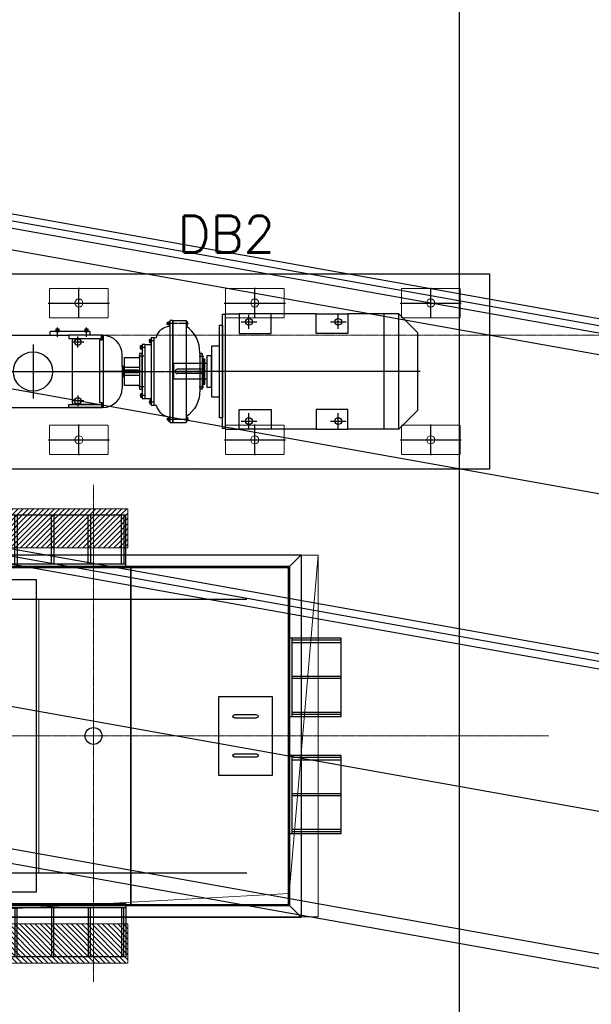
# Model space of a CAD drawing. Header units: inches. Extents: x -204116 to 930598, y -391373 to 256461.
# Tile 46 of 225: x -14928 to -12004, y 39445 to 44483. Entities that reach past the tile are written whole.
import ezdxf
from ezdxf.lldxf.tags import DXFTag

# ---------------------------------------------------------------- set-up
doc = ezdxf.new("R2010")
doc.units = ezdxf.units.IN
doc.header["$LTSCALE"] = 10
doc.header["$MEASUREMENT"] = 0
for name, pattern in [('CENTER', [2, 1.25, -0.25, 0.25, -0.25]), ('CONTINOUS', [0]), ('HIDDEN', [0.375, 0.25, -0.125])]:
    doc.linetypes.add(name, pattern=pattern)
for name, color, linetype in [('BELT', 4, 'Continuous'), ('BOLT', 21, 'Continuous'), ('CHUTES', 161, 'Continuous'), ('HIDD', 2, 'HIDDEN'), ('LAYER_17564_42344', 7, 'Continuous'), ('PLAN', 41, 'Continuous')]:
    doc.layers.add(name, color=color, linetype=linetype)
for name, color, linetype, lineweight in [('cen', 2, 'CENTER2', 25), ('CENTER', 2, 'CENTER', 25), ('HIDDEN', 1, 'HIDDEN', 25), ('HIDEN', 8, 'CONTINOUS', 9)]:
    doc.layers.add(name, color=color, linetype=linetype, lineweight=lineweight)
doc.styles.add('SIMPLEX', font='simplex')
tags = doc.linetypes.add('CENTER2', pattern=[1.125, 0.75, -0.125, 0.125, -0.125]).pattern_tags.tags
tags[10:11] = [DXFTag(74, 4), DXFTag(75, 0), DXFTag(340, '0'), DXFTag(46, 1.0), DXFTag(50, 0.0), DXFTag(44, 0.0), DXFTag(45, 0.0)]
tags[8:9] = [DXFTag(74, 4), DXFTag(75, 0), DXFTag(340, '0'), DXFTag(46, 1.0), DXFTag(50, 0.0), DXFTag(44, 0.0), DXFTag(45, 0.0)]
tags[6:7] = [DXFTag(74, 4), DXFTag(75, 0), DXFTag(340, '0'), DXFTag(46, 1.0), DXFTag(50, 0.0), DXFTag(44, 0.0), DXFTag(45, 0.0)]
tags[4:5] = [DXFTag(74, 4), DXFTag(75, 0), DXFTag(340, '0'), DXFTag(46, 1.0), DXFTag(50, 0.0), DXFTag(44, 0.0), DXFTag(45, 0.0)]

# ---------------------------------------------------------------- blocks, each defined once
blk = doc.blocks.new('A$C1C996791')
at = {"layer": 'CHUTES'}
for p, q in [((0, 199.9), (0, -199.9)), ((20, 199.9), (20, -199.9)), ((269.7, 199.9), (269.7, -199.9))]:
    blk.add_line(p, q, dxfattribs=at)
for points in [[(0, 199.9), (269.7, 199.9)], [(269.7, 189.9), (20, 189.9)], [(20, 177.5), (269.7, 177.5)], [(269.7, 6.2), (20, 6.2)], [(20, -6.2), (269.7, -6.2)], [(269.7, -199.9), (0, -199.9)], [(20, -177.5), (269.7, -177.5)], [(269.7, -189.9), (20, -189.9)]]:
    blk.add_lwpolyline(points, dxfattribs=at)
blk = doc.blocks.new('HT')
at = {"layer": 'LAYER_17564_42344', "linetype": 'Continuous', "lineweight": 0}
h = blk.add_hatch(dxfattribs=at)
h.set_pattern_fill('ANSI31', scale=150, style=0)
h.set_pattern_definition([(45, (-1112758.827, 452430.36), (-13.25825215, 13.25825215), [])])
h.paths.add_polyline_path([(-385, 1262), (385, 1262), (385, 1062), (-385, 1062)])
h = blk.add_hatch(dxfattribs=at)
h.set_pattern_fill('ANSI31', scale=150, style=0)
h.set_pattern_definition([(315, (-1112758.827, -452230.36), (-13.25825215, -13.25825215), [])])
h.paths.add_polyline_path([(-385, -1062), (385, -1062), (385, -862), (-385, -862)])
at = {"layer": 'CHUTES'}
for p, q in [((375, 1229.4), (-375, 1229.4)), ((-1120.9, -812), (-1120.9, 1012)), ((-1104.9, 1012), (-1120.9, 1012)), ((-1114.9, -812), (-1114.9, 1012)), ((-1104.9, -762), (-1104.9, 1012)), ((-1104.9, 1012), (-1104.9, 962)), ((-1104.9, 1012), (-1101.9, 1012)), ((-1098.9, 1009), (-1098.9, 975)), ((-325, 1027), (1271, 1027)), ((-325, 1027), (-325, 962)), ((1206, 962), (1271, 1027)), ((1271, -827), (1271, 1027)), ((-1275, 962), (1206, 962)), ((-1275, -762), (-1275, 962)), ((-1120.9, 962), (-1120.9, -812)), ((-1114.9, 962), (-1120.9, 962)), ((-1110.7, 993), (-1114.9, 997.2)), ((-1114.9, 984.1), (-1106, 993)), ((-1104.9, 987.2), (-1110.7, 993)), ((-1106, 993), (-1104.9, 994.1)), ((-1104.9, -787.2), (-1104.9, 962)), ((-1104.9, 962), (-1054.9, 962)), ((-1098.9, 975), (-1098.9, -762)), ((-1094.9, -762), (-1094.9, 962)), ((-1091.9, 968), (-1057.9, 968)), ((-1054.9, 965), (-1054.9, 962)), ((-1054.9, 962), (-1054.9, -762)), ((375, 979.6), (-375, 979.6)), ((375, 959.6), (-375, 959.6)), ((-325, 968), (1212, 968)), ((400, 968), (400, -768)), ((401.4, 968), (401.4, -768)), ((1206, 962), (1206, -762)), ((1212, -768), (1212, 968)), ((-1275, -762), (1206, -762)), ((-1114.9, -762), (-1120.9, -762)), ((-1114.9, -784.1), (-1106, -793)), ((-1110.7, -793), (-1114.9, -797.2)), ((-1104.9, -787.2), (-1110.7, -793)), ((-1106, -793), (-1104.9, -794.1)), ((-1104.9, -812), (-1104.9, -762)), ((-1104.9, -762), (-1054.9, -762)), ((-1098.9, -809), (-1098.9, -775)), ((-1091.9, -768), (-1057.9, -768)), ((-1054.9, -765), (-1054.9, -762)), ((375, -759.6), (-375, -759.6)), ((375, -779.6), (-375, -779.6)), ((-325, -768), (1212, -768)), ((1206, -762), (1271, -827)), ((-1104.9, -812), (-1120.9, -812)), ((-1104.9, -812), (-1101.9, -812)), ((-325, -827), (1271, -827)), ((375, -1029.4), (-375, -1029.4))]:
    blk.add_line(p, q, dxfattribs=at)
for points in [[(-375, 1229.4), (-375, 959.6)], [(-365, 1229.4), (-365, 979.6)], [(-352.5, 979.6), (-352.5, 1229.4)], [(-193.7, 979.6), (-193.7, 1229.4)], [(-181.2, 1229.4), (-181.2, 979.6)], [(-6.2, 979.6), (-6.2, 1229.4)], [(6.2, 1229.4), (6.2, 979.6)], [(181.2, 979.6), (181.2, 1229.4)], [(193.7, 1229.4), (193.7, 979.6)], [(352.5, 979.6), (352.5, 1229.4)], [(365, 1229.4), (365, 979.6)], [(375, 959.6), (375, 1229.4)], [(-375, -1029.4), (-375, -759.6)], [(-365, -1029.4), (-365, -779.6)], [(-352.5, -779.6), (-352.5, -1029.4)], [(-193.7, -779.6), (-193.7, -1029.4)], [(-181.2, -1029.4), (-181.2, -779.6)], [(-6.2, -779.6), (-6.2, -1029.4)], [(6.2, -1029.4), (6.2, -779.6)], [(181.2, -779.6), (181.2, -1029.4)], [(193.7, -1029.4), (193.7, -779.6)], [(352.5, -779.6), (352.5, -1029.4)], [(365, -1029.4), (365, -779.6)], [(375, -759.6), (375, -1029.4)]]:
    blk.add_lwpolyline(points, dxfattribs=at)
at = {"layer": 'CHUTES', "elevation": 0}
blk.add_lwpolyline([(848.8, 300), (1124.6, 300), (1124.6, -100), (848.8, -100)], close=True, dxfattribs=at)
for points in [[(1043.3, 207.9), (930.1, 207.9)], [(930.1, 192.1), (1043.3, 192.1)], [(930.1, 7.9), (1043.3, 7.9)], [(1043.3, -7.9), (930.1, -7.9)]]:
    blk.add_lwpolyline(points, dxfattribs=at)
at = {"layer": 'CHUTES'}
for centre, radius, start, end in [((-1101.9, 1009), 3, 0, 90), ((-1091.9, 975), 7, 180, 270), ((-1057.9, 965), 3, 0, 90), ((930.1, 200), 7.93, 90, 270), ((1043.3, 200), 7.93, 270, 90), ((930.1, 0), 7.93, 90, 270), ((1043.3, 0), 7.93, 270, 90), ((-1091.9, -775), 7, 90, 180), ((-1057.9, -765), 3, 270, 0), ((-1101.9, -809), 3, 270, 0)]:
    blk.add_arc(centre, radius, start, end, dxfattribs=at)
for points in [[(-1120.9, 983, 0), (-1120.9, 997, 0), (-1098.9, 983, 0), (-1098.9, 997, 0)], [(-1120.9, -783, 0), (-1120.9, -797, 0), (-1098.9, -783, 0), (-1098.9, -797, 0)]]:
    blk.add_trace(points, dxfattribs=at)
at = {"layer": 'LAYER_17564_42344', "color": 7, "linetype": 'Continuous', "lineweight": 0, "elevation": 0}
for points in [[(-385, 1262), (385, 1262), (385, 1062), (-385, 1062)], [(-385, -1062), (385, -1062), (385, -862), (-385, -862)]]:
    blk.add_lwpolyline(points, close=True, dxfattribs=at)
at = {"layer": 'CHUTES'}
for p in [(1206, 400), (1206, -200)]:
    blk.add_blockref('A$C1C996791', p, dxfattribs=at)
blk = doc.blocks.new('A$C37F930BA')
for p, q in [((223.8, 253.2), (224.5, 254.4)), ((223.8, 237.4), (223.8, 253.2)), ((224.5, 254.4), (231.4, 254.4)), ((246.8, 260.7), (246.8, -260.7)), ((246.8, 260.7), (314, 260.7)), ((314, 260.7), (314, -260.7)), ((320.8, 254.4), (314, 254.4)), ((321.5, 253.2), (320.8, 254.4)), ((321.5, 237.4), (321.5, 253.2)), ((217, 248.9), (217.9, 249.9)), ((217, 241.7), (217, 248.9)), ((217, 241.7), (217.9, 240.7)), ((223.8, 249.9), (217.9, 249.9)), ((217.9, 240.7), (217.9, 249.9)), ((223.8, 240.7), (217.9, 240.7)), ((224.5, 236.1), (223.8, 237.4)), ((231.4, 249.9), (224.5, 249.9)), ((231.4, 240.7), (224.5, 240.7)), ((231.4, 236.1), (224.5, 236.1)), ((314, 249.9), (320.8, 249.9)), ((314, 240.7), (320.8, 240.7)), ((314, 236.1), (320.8, 236.1)), ((320.8, 236.1), (321.5, 237.4)), ((128.8, 164.4), (129.5, 165.6)), ((128.8, 148.6), (128.8, 164.4)), ((129.5, 165.6), (136.3, 165.6)), ((136.3, 161.1), (129.5, 161.1)), ((136.3, 151.9), (129.5, 151.9)), ((82, 130.8), (82.7, 132)), ((82, 115), (82, 130.8)), ((82.7, 113.7), (82, 115)), ((82.7, 132), (89.6, 132)), ((89.6, 127.5), (82.7, 127.5)), ((89.6, 118.3), (82.7, 118.3)), ((89.6, 113.7), (82.7, 113.7)), ((104.9, 138.3), (136.3, 138.3)), ((129.5, 147.3), (128.8, 148.6)), ((136.3, 147.3), (129.5, 147.3)), ((403.3, 64.2), (403.3, -64.2)), ((403.3, 64.2), (410, 64.2)), ((410, -64.2), (410, 64.2)), ((403.3, -64.2), (410, -64.2)), ((82.7, -113.7), (82, -115)), ((82, -115), (82, -130.8)), ((82, -130.8), (82.7, -132)), ((89.6, -113.7), (82.7, -113.7)), ((89.6, -118.3), (82.7, -118.3)), ((89.6, -127.5), (82.7, -127.5)), ((82.7, -132), (89.6, -132)), ((104.9, -138.3), (136.3, -138.3)), ((129.5, -147.3), (128.8, -148.6)), ((128.8, -148.6), (128.8, -164.4)), ((136.3, -147.3), (129.5, -147.3)), ((128.8, -164.4), (129.5, -165.6)), ((136.3, -151.9), (129.5, -151.9)), ((136.3, -161.1), (129.5, -161.1)), ((129.5, -165.6), (136.3, -165.6)), ((217, -241.7), (217.9, -240.7)), ((217, -241.7), (217, -248.9)), ((217, -248.9), (217.9, -249.9)), ((223.8, -240.7), (217.9, -240.7)), ((217.9, -240.7), (217.9, -249.9)), ((223.8, -249.9), (217.9, -249.9)), ((224.5, -236.1), (223.8, -237.4)), ((223.8, -237.4), (223.8, -253.2)), ((231.4, -236.1), (224.5, -236.1)), ((231.4, -240.7), (224.5, -240.7)), ((231.4, -249.9), (224.5, -249.9)), ((314, -236.1), (320.8, -236.1)), ((314, -240.7), (320.8, -240.7)), ((314, -249.9), (320.8, -249.9)), ((320.8, -236.1), (321.5, -237.4)), ((321.5, -237.4), (321.5, -253.2)), ((223.8, -253.2), (224.5, -254.4)), ((224.5, -254.4), (231.4, -254.4)), ((246.8, -260.7), (314, -260.7)), ((320.8, -254.4), (314, -254.4)), ((321.5, -253.2), (320.8, -254.4))]:
    blk.add_line(p, q)
for points in [[(231.4, -260.7), (246.8, -260.7), (246.8, 260.7), (231.4, 260.7)], [(136.3, -171.9), (151.7, -171.9), (151.7, 171.9), (136.3, 171.9)], [(89.6, -138.3), (104.9, -138.3), (104.9, 138.3), (89.6, 138.3)], [(0, 72), (75.7, 72), (75.7, -72), (0, -72)], [(89.6, 91.3), (75.7, 91.3), (75.7, -91.3), (89.6, -91.3)], [(386.5, 91.3), (396.6, 91.3), (396.6, -91.3), (386.5, -91.3)]]:
    blk.add_lwpolyline(points, close=True)
for points in [[(151.7, 171.9), (156.5, 171.9, 0.250678), (163.8, 175.8, -0.349828), (231.4, 231.9, 9.197668)], [(396.6, 91.3), (386.5, 91.3, -0.501204), (384.4, 95.2, 0.26043), (314, 231.9, -9.197668)], [(396.6, 78.8), (396.6, 72.8, 0.428837), (398, 71.1, -0.311296), (403.3, 64.2, 0.026042)], [(396.6, -91.3), (386.5, -91.3, 0.501204), (384.4, -95.2, -0.26043), (314, -231.9, 9.197668)], [(396.6, -78.8), (396.6, -72.8, -0.428837), (398, -71.1, 0.311296), (403.3, -64.2, -0.026042)], [(151.7, -171.9), (156.5, -171.9, -0.250678), (163.8, -175.8, 0.349828), (231.4, -231.9, -9.197668)]]:
    blk.add_lwpolyline(points, format="xyb")
for centre, radius, start, end in [((232.4, 253.3), 8.59, 180.4441, 203.4209), ((313, 253.3), 8.59, 336.5791, 359.5559), ((239, 245.3), 15.1, 162.412, 197.588), ((232.4, 237.3), 8.59, 156.5791, 179.5559), ((306.4, 245.3), 15.1, 342.412, 17.588), ((313, 237.3), 8.59, 0.4441, 23.4209), ((137.4, 164.5), 8.59, 180.4441, 203.4209), ((143.9, 156.5), 15.1, 162.412, 197.588), ((137.4, 148.5), 8.59, 156.5791, 179.5559), ((90.6, 130.9), 8.59, 180.4441, 203.4209), ((97.2, 122.9), 15.1, 162.412, 197.588), ((90.6, 114.9), 8.59, 156.5791, 179.5559), ((90.6, -114.9), 8.59, 180.4441, 203.4209), ((97.2, -122.9), 15.1, 162.412, 197.588), ((90.6, -130.9), 8.59, 156.5791, 179.5559), ((137.4, -148.5), 8.59, 180.4441, 203.4209), ((143.9, -156.5), 15.1, 162.412, 197.588), ((137.4, -164.5), 8.59, 156.5791, 179.5559), ((232.4, -237.3), 8.59, 180.4441, 203.4209), ((239, -245.3), 15.1, 162.412, 197.588), ((232.4, -253.3), 8.59, 156.5791, 179.5559), ((313, -237.3), 8.59, 336.5791, 359.5559), ((306.4, -245.3), 15.1, 342.412, 17.588), ((313, -253.3), 8.59, 0.4441, 23.4209)]:
    blk.add_arc(centre, radius, start, end)
at = {"layer": 'CENTER', "linetype": 'CENTER', "ltscale": 0.25}
for p, q in [((326.3, 245.3), (219.1, 245.3)), ((0, 0), (410, 0)), ((326.3, -245.3), (219.1, -245.3))]:
    blk.add_line(p, q, dxfattribs=at)
at = {"layer": 'CENTER', "linetype": 'CENTER'}
for p, q in [((149.2, 156.5), (124, 156.5)), ((102.4, 122.9), (77.2, 122.9)), ((97.6, 78.8), (72.4, 78.8)), ((380.8, 78.8), (406, 78.8)), ((97.6, -78.8), (72.4, -78.8)), ((380.8, -78.8), (406, -78.8)), ((102.4, -122.9), (77.2, -122.9)), ((149.2, -156.5), (124, -156.5))]:
    blk.add_line(p, q, dxfattribs=at)
at = {"layer": 'HIDD', "ltscale": 0.25}
for p, q in [((223.8, 248.9), (217, 248.9)), ((223.8, 241.7), (217, 241.7)), ((223.8, -241.7), (217, -241.7)), ((223.8, -248.9), (217, -248.9))]:
    blk.add_line(p, q, dxfattribs=at)
blk = doc.blocks.new('A$C45EF0158')
at = {"layer": 'BOLT'}
for centre in [(386, 254), (843, 254), (386, -254), (843, -254)]:
    blk.add_circle(centre, 17.5, dxfattribs=at)
at = {"layer": 'cen'}
for p, q in [((346.1, 254), (425.9, 254)), ((386, 218.8), (386, 289.2)), ((803.1, 254), (882.9, 254)), ((843, 218.8), (843, 289.2)), ((1262.2, 0), (0, 0)), ((386, -293.9), (386, -214.1)), ((843, -293.9), (843, -214.1)), ((346.1, -254), (425.9, -254)), ((803.1, -254), (882.9, -254))]:
    blk.add_line(p, q, dxfattribs=at)
at = {"layer": 'PLAN'}
for p, q in [((265, 295), (336.5, 295)), ((729.5, 295), (499.5, 295)), ((1153, 295), (892.5, 295)), ((1078, -295), (1078, 295)), ((1248, 200), (1153, 295)), ((1153, -295), (1153, 295)), ((1248, 200), (1248, -200)), ((170, 40), (0, 40)), ((0, 40), (0, -40)), ((146.6, 11), (19.4, 11)), ((170, -40), (0, -40)), ((146.6, -11), (19.4, -11)), ((1248, -200), (1153, -295)), ((265, -295), (336.5, -295)), ((729.5, -295), (499.5, -295)), ((1153, -295), (892.5, -295))]:
    blk.add_line(p, q, dxfattribs=at)
for points in [[(250, 292.5), (265, 292.5), (265, -292.5), (250, -292.5)], [(336.5, 195), (499.5, 195), (499.5, 295), (336.5, 295)], [(892.5, 195), (729.5, 195), (729.5, 295), (892.5, 295)], [(235, 237), (250, 237), (250, -237), (235, -237)], [(195, -130), (235, -130), (235, 130), (195, 130)], [(170, -80), (195, -80), (195, 80), (170, 80)], [(336.5, -195), (499.5, -195), (499.5, -295), (336.5, -295)], [(892.5, -195), (729.5, -195), (729.5, -295), (892.5, -295)]]:
    blk.add_lwpolyline(points, close=True, dxfattribs=at)
for centre, start, end in [((19.4, 0), 90, 270), ((146.6, 0), 270, 90)]:
    blk.add_arc(centre, 11, start, end, dxfattribs=at)
blk = doc.blocks.new('A$C46B455E6')
at = {"layer": 'BOLT'}
for centre in [(279.5, 255), (580.5, 255), (279.5, -500), (580.5, -500)]:
    blk.add_circle(centre, 16.5, dxfattribs=at)
at = {"layer": 'cen'}
for p, q in [((430, 361.9), (430, -748.7)), ((307.4, 255), (251.6, 255)), ((279.5, 223.9), (279.5, 286.1)), ((552.6, 255), (608.4, 255)), ((580.5, 223.9), (580.5, 286.1)), ((252.5, 163.4), (204.9, 163.4)), ((651.6, 45), (-25.3, 45)), ((252.5, -73.4), (204.9, -73.4)), ((568, -270.8), (292, -270.8)), ((607.5, -395.9), (655.1, -395.9)), ((307.4, -500), (251.6, -500)), ((279.5, -531.1), (279.5, -468.9)), ((552.6, -500), (608.4, -500)), ((580.5, -531.1), (580.5, -468.9)), ((607.5, -544.7), (655.1, -544.7)), ((430, -827), (430, -613))]:
    blk.add_line(p, q, dxfattribs=at)
at = {"layer": 'PLAN'}
for p, q in [((615, 325), (245, 325)), ((245, 325), (245, -625.1)), ((260.8, 325), (260.8, 160.1)), ((599.2, 325), (599.2, 160.1)), ((615, 325), (615, -453.1)), ((224.7, 169), (214, 169)), ((224.7, 167), (214, 167)), ((224.7, 165.2), (214, 165.2)), ((224.7, 161.6), (214, 161.6)), ((224.7, 159.7), (214, 159.7)), ((224.7, 157.9), (214, 157.9)), ((224.7, -101.8), (224.7, 191.8)), ((245, 191.8), (224.7, 191.8)), ((245, 160.1), (260.8, 160.1)), ((586.5, 166.5), (273.5, 166.5)), ((615, 160.1), (599.2, 160.1)), ((224.7, -67.9), (214, -67.9)), ((224.7, -69.7), (214, -69.7)), ((224.7, -71.6), (214, -71.6)), ((224.7, -75.2), (214, -75.2)), ((224.7, -77), (214, -77)), ((224.7, -79), (214, -79)), ((245, -101.8), (224.7, -101.8)), ((615, -358.4), (635.3, -358.4)), ((635.3, -563.3), (635.3, -358.4)), ((635.3, -390.4), (646, -390.4)), ((635.3, -392.3), (646, -392.3)), ((635.3, -394.1), (646, -394.1)), ((635.3, -397.8), (646, -397.8)), ((635.3, -399.6), (646, -399.6)), ((635.3, -401.4), (646, -401.4)), ((635.3, -539.2), (646, -539.2)), ((635.3, -541.1), (646, -541.1)), ((635.3, -542.9), (646, -542.9)), ((635.3, -546.6), (646, -546.6)), ((635.3, -548.4), (646, -548.4)), ((635.3, -550.2), (646, -550.2)), ((615, -563.3), (635.3, -563.3)), ((245, -626.5), (245, -620.2)), ((614.9, -630.1), (245.1, -630.1)), ((269.4, -620.2), (269.4, -610.6)), ((590.6, -620.2), (590.6, -610.6)), ((615, -626.5), (615, -620.2)), ((404.4, -726.5), (345, -726.5)), ((410, -815), (410, -735)), ((450, -815), (450, -735)), ((455.6, -726.5), (515, -726.5)), ((450, -815), (410, -815))]:
    blk.add_line(p, q, dxfattribs=at)
for points in [[(224.7, 171.6), (224.7, 155.2), (214, 155.2), (214, 171.6)], [(224.7, -40), (210, -40), (210, 130), (224.7, 130)], [(210, 100), (0, 100), (0, -10), (210, -10)], [(224.7, -81.6), (224.7, -65.2), (214, -65.2), (214, -81.6)], [(635.3, -387.7), (635.3, -404.1), (646, -404.1), (646, -387.7)], [(245, -620.2), (245, -453.1), (260.8, -453.1), (260.8, -620.2)], [(615, -620.2), (615, -453.1), (599.2, -453.1), (599.2, -620.2)], [(635.3, -536.5), (635.3, -553), (646, -553), (646, -536.5)], [(245, -620.2), (245, -625.1), (269.4, -625.1), (269.4, -620.2)], [(615, -620.2), (615, -625.1), (590.6, -625.1), (590.6, -620.2)], [(455.6, -735), (455.6, -726.5), (404.4, -726.5), (404.4, -735)]]:
    blk.add_lwpolyline(points, close=True, dxfattribs=at)
for points in [[(194.8, 54.5), (10.1, 54.5, 0.414214), (3.8, 48.2), (3.8, 41.8, 0.414214), (10.1, 35.5), (194.8, 35.5, 0.414214), (201.1, 41.8), (201.1, 48.2, 0.414214)], [(436, -806.7), (436, -742.8, 0.414214), (431.3, -738), (428.7, -738, 0.414214), (424, -742.8), (424, -806.7, 0.414214), (428.7, -811.5), (431.3, -811.5, 0.414214)]]:
    blk.add_lwpolyline(points, format="xyb", close=True, dxfattribs=at)
blk.add_lwpolyline([(260.8, -584.2), (260.8, -484.8, -0.414214), (273.5, -472.1), (586.5, -472.1, -0.414214), (599.2, -484.8), (599.2, -584.2)], format="xyb", dxfattribs=at)
blk.add_lwpolyline([(590.6, -610.6), (269.4, -610.6)], dxfattribs=at)
blk.add_circle((430, -270.8), 100.3, dxfattribs=at)
for centre, radius, start, end in [((273.5, 179.1), 12.7, 180, 270), ((586.5, 179.1), 12.7, 270, 0), ((345, -626.5), 100, 180, 270), ((515, -626.5), 100, 270, 0)]:
    blk.add_arc(centre, radius, start, end, dxfattribs=at)
blk = doc.blocks.new('A$C711A2DDF')
for p, q in [((-3001.3, 500), (-3001.3, -500)), ((298.7, 500), (-3001.3, 500)), ((-1182.5, 495), (-1182.5, 495)), ((298.8, -500), (298.7, 500)), ((-3001.3, -500), (298.8, -500)), ((-1182.5, -507.5), (-1182.5, -507.5))]:
    blk.add_line(p, q)
at = {"layer": 'cen'}
for p, q in [((-2701.3, 428.1), (-2701.3, 271.8)), ((-1801.3, 428.1), (-1801.3, 271.9)), ((-901.3, 428.1), (-901.3, 271.9)), ((-1.3, 428.1), (-1.3, 271.9)), ((-2857.5, 350), (-2545, 350)), ((-1957.5, 350), (-1645, 350)), ((-1057.5, 350), (-745, 350)), ((-157.5, 350), (155, 350)), ((-2701.3, -271.8), (-2701.3, -428.1)), ((-1801.3, -271.8), (-1801.3, -428.1)), ((-901.3, -271.8), (-901.3, -428.1)), ((-1.3, -271.8), (-1.3, -428.1)), ((-2857.5, -350), (-2545, -350)), ((-1957.5, -350), (-1645, -350)), ((-1057.5, -350), (-745, -350)), ((-157.5, -350), (155, -350))]:
    blk.add_line(p, q, dxfattribs=at)
at = {"layer": 'HIDEN', "linetype": 'HIDDEN', "lineweight": 13, "elevation": 0}
for points in [[(-2851.3, 275), (-2551.3, 275), (-2551.3, 425), (-2851.3, 425)], [(-1951.3, 275), (-1651.3, 275), (-1651.3, 425), (-1951.3, 425)], [(-1051.3, 275), (-751.3, 275), (-751.3, 425), (-1051.3, 425)], [(-151.3, 275), (148.7, 275), (148.7, 425), (-151.3, 425)], [(-2851.3, -425), (-2551.3, -425), (-2551.3, -275), (-2851.3, -275)], [(-1951.3, -425), (-1651.3, -425), (-1651.3, -275), (-1951.3, -275)], [(-1051.3, -425), (-751.3, -425), (-751.3, -275), (-1051.3, -275)], [(-151.3, -425), (148.7, -425), (148.7, -275), (-151.3, -275)]]:
    blk.add_lwpolyline(points, close=True, dxfattribs=at)
at = {"layer": 'LAYER_17564_42344', "color": 251, "linetype": 'Continuous', "lineweight": 0, "extrusion": (0, 0, -1)}
for centre in [(-2701.3, 350), (-1801.3, 350), (-901.3, 350), (-1.3, 350), (-2701.3, -350), (-1801.3, -350), (-901.3, -350), (-1.3, -350)]:
    blk.add_ellipse(centre, major_axis=(-14.6, 14.6), ratio=1, start_param=3.926991, end_param=10.210176, dxfattribs=at)

msp = doc.modelspace()

# ---------------------------------------------------------------- linework, layer by layer
at = {"color": 250}
for p, q in [((-12677.7, 33112.8), (-12677.6, 46086.1)), ((-19621.3, 44321.5, 0), (6429.6, 39668.6, 0)), ((6423, 39631.7, 0), (-19621.3, 44283.4, -0.7)), ((6416.5, 39594.8, 0), (-19621.2, 44245.3, 0)), ((-19620.2, 43424.9, 2), (7557.7, 38570.7, 2)), ((6132.5, 38005, 0), (-19619.1, 42604.4, 0)), ((6125.9, 37968.1, 0), (-19619, 42566.3, -0.7)), ((-19619, 42528.2, 0), (6119.3, 37931.1, 0)), ((-19619.1, 41070.5, 0), (5867, 36518.5, 0)), ((5853.8, 36444.7, 0), (-19619.2, 40994.3, 0))]:
    msp.add_line(p, q, dxfattribs=at)
at = {"color": 250, "ltscale": 10000}
msp.add_line((-18677.6, 43967.6), (-5808.5, 41669.1), dxfattribs=at)
at = {"color": 1, "linetype": 'CENTER', "lineweight": 0, "ltscale": 0.5}
for p, q in [((-180672.5, 42867.8, -4480163), (-3830.7, 42867.8, -4480163)), ((-14550.7, 39559.3, -8900735.2), (-14550.7, 42103.5, -8900735.2)), ((-200968.5, 40817.8, -4480163), (-12222.7, 40817.8, -4480163))]:
    msp.add_line(p, q, dxfattribs=at)
at = {"color": 250, "ltscale": 0.01}
msp.add_line((-18677.6, 41631.2), (11241.6, 36287.4), dxfattribs=at)
at = {"elevation": -8900735.2}
msp.add_lwpolyline([(-14844.7, 41617.8), (-14844.7, 40017.8), (-15506.7, 40017.8), (-15506.7, 41617.8)], close=True, dxfattribs=at)
msp.add_circle((-14550.7, 40817.8, -4480163), 43.1)
at = {"layer": 'BELT'}
for p, q in [((-191132.5, 41517.8, -5466773.1), (-13766.3, 41517.8, -8619276.8)), ((-191132.5, 40117.8, -5465387.2), (-13766.3, 40117.8, -8616758.7))]:
    msp.add_line(p, q, dxfattribs=at)
at = {"layer": 'HIDDEN', "linetype": 'Continuous', "lineweight": 9, "ltscale": 0.005}
for p, q in [((-15700.7, 41742.8, -4480163), (-13400.7, 41742.8, -4480163)), ((-13549.7, 40011.1, -4480161), (-13400.7, 41742.8, -4480163)), ((-13400.7, 39892.8, -4480163), (-13400.7, 41742.8, -4480163)), ((-15700.7, 39892.8, -4480163), (-13549.7, 40011.1, -4480161)), ((-15700.7, 39892.8, -4480163), (-13400.7, 39892.8, -4480163))]:
    msp.add_line(p, q, dxfattribs=at)
at = {"layer": 'LAYER_17564_42344', "color": 251, "linetype": 'Continuous', "lineweight": 0}
for p, q in [((-15506.7, 41617.8, -8900735.2), (-14844.7, 41617.8, -8900735.2)), ((-14844.7, 41617.8, -8900735.2), (-14844.7, 40017.8, -8900735.2)), ((-14829.7, 41517.8, -8900735.2), (-14829.7, 40117.8, -8900735.2)), ((-15506.7, 40017.8, -8900735.2), (-14844.7, 40017.8, -8900735.2))]:
    msp.add_line(p, q, dxfattribs=at)
at = {"layer": 'LAYER_17564_42344', "color": 7, "linetype": 'Continuous', "lineweight": 0}
msp.add_circle((-14550.7, 40817.8, -4480163), 43.1, dxfattribs=at)

# ---------------------------------------------------------------- block references
at = {"xscale": -1, "rotation": 180}
msp.add_blockref('A$C711A2DDF', (-12824.2, 42682.9, -4480168), dxfattribs=at)
for name, p in [('A$C45EF0158', (-14141.4, 42682.8, -8900735.2)), ('A$C37F930BA', (-14391.4, 42682.8, -8900735.2))]:
    msp.add_blockref(name, p)
at = {"rotation": 90}
msp.add_blockref('A$C46B455E6', (-15130.7, 42252.8, -8900735.2), dxfattribs=at)
at = {"layer": 'LAYER_17564_42344', "color": 7, "linetype": 'Continuous', "lineweight": 0, "extrusion": (0, 0, -1), "zscale": -1, "rotation": 179.9999999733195}
msp.add_blockref('HT', (14759.7, 40917.8, 4480161), dxfattribs=at)

# ---------------------------------------------------------------- texts
at = {"color": 100, "style": 'SIMPLEX'}
msp.add_text('DB2', height=187.5, rotation=359.9883, dxfattribs=at).set_placement((-14120.6, 43291.5, -4480162))

doc.saveas('drawing.dxf')
